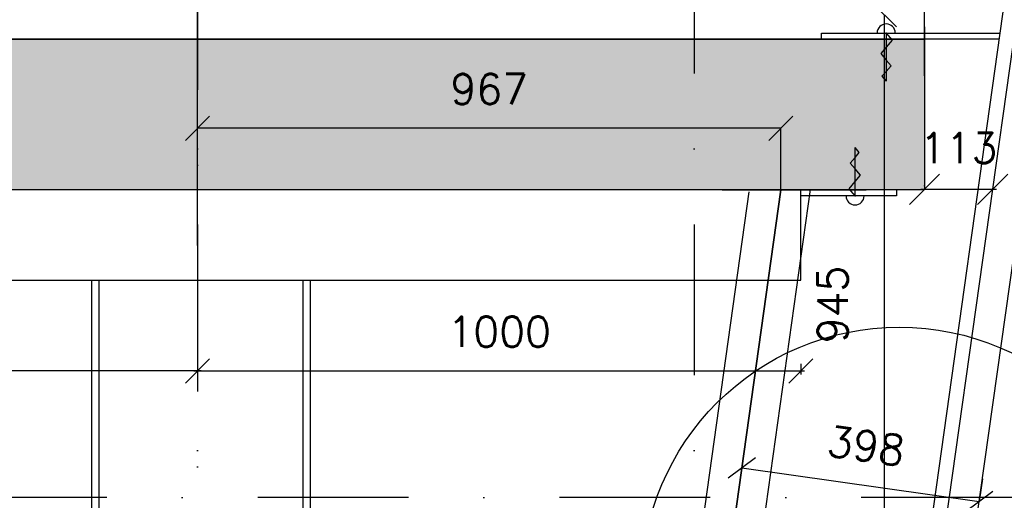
# Model space of a CAD drawing. Extents: x 151406 to 360561, y 44436 to 197234.
# Tile 33 of 57: x 166069 to 167702, y 98491 to 99288. Entities that reach past the tile are written whole.
import ezdxf

# ---------------------------------------------------------------- set-up
doc = ezdxf.new("R2010")
doc.units = 0
doc.header["$LTSCALE"] = 20
doc.header["$MEASUREMENT"] = 0
doc.header["$PDSIZE"] = -1
doc.linetypes.add('DASHDOT', pattern=[25, 12.5, -6.25, 0, -6.25])
doc.linetypes.add('DD1', pattern=[2.66667, 1.66667, -0.5, 0, -0.5])
doc.layers.get('0').update_dxf_attribs({"linetype": 'CONTINUOUS'})
doc.layers.get('DEFPOINTS').update_dxf_attribs({"linetype": 'CONTINUOUS'})
for name, color, linetype in [('_DETAILNUMMERS', 4, 'CONTINUOUS'), ('_DETAILNUMMERSTEKST', 4, 'CONTINUOUS'), ('A--01A1_ACEER', 1, 'CONTINUOUS'), ('A--A23--_F--3-', 9, 'CONTINUOUS'), ('A--L21--_F-23-', 4, 'CONTINUOUS'), ('A--L23--', 7, 'CONTINUOUS'), ('A--L23--_F--3-', 7, 'CONTINUOUS'), ('A--L28D1_KONSTRUKTIES', 1, 'CONTINUOUS'), ('A--L35--', 7, 'CONTINUOUS'), ('A--L35--_F-23-', 7, 'CONTINUOUS'), ('A--M$1A-_F123-', 1, 'CONTINUOUS'), ('A--M1$A-_F123-', 1, 'CONTINUOUS'), ('A--T$1A-_F123-_0_25MM', 2, 'CONTINUOUS'), ('STRAMIEN', 8, 'DD1'), ('X--LR---_CP', 7, 'CONTINUOUS')]:
    doc.layers.add(name, color=color, linetype=linetype)
doc.styles.add('ALFA-0_25', font='ROMANS')
doc.styles.add('HIEMSTRA', font='romans.shx')
doc.dimstyles.new('ALFA-0_25', dxfattribs={"dimscale": 40, "dimtxt": 2.5, "dimasz": 2.5, "dimexe": 0.3, "dimexo": 0.3, "dimgap": 1.25, "dimtad": 1, "dimdec": 0, "dimzin": 0, "dimdsep": 46, "dimtxsty": 'ALFA-0_25', "dimblk1": 'OBLIQUE', "dimblk2": 'OBLIQUE', "dimsah": 1, "dimcen": 0.09, "dimdle": 0.3, "dimclrd": 1, "dimclre": 1, "dimclrt": 2, "dimadec": 0, "dimazin": 0, "dimtfac": 1, "dimtdec": 0, "dimtofl": 0, "dimtmove": 2, "dimatfit": 3, "dimldrblk": 'OBLIQUE', "dimfxl": 0, "dimtvp": 625, "dimtolj": 1, "dimtzin": 0, "dimarcsym": 0})
doc.dimstyles.get("Standard").update_dxf_attribs({"dimscale": 40, "dimtxt": 2.5, "dimasz": 2, "dimexe": 0.3, "dimexo": 0.3, "dimgap": 2, "dimtad": 1, "dimdec": 0, "dimzin": 0, "dimdsep": 46, "dimtxsty": 'HIEMSTRA', "dimblk1": 'OBLIQUE', "dimblk2": 'OBLIQUE', "dimsah": 1, "dimcen": 0.09, "dimdle": 0.3, "dimclrd": 1, "dimclre": 1, "dimclrt": 3, "dimadec": 0, "dimazin": 0, "dimtfac": 1, "dimtdec": 4, "dimtix": 1, "dimtmove": 2, "dimatfit": 3, "dimldrblk": 'OBLIQUE', "dimfxl": 0, "dimtvp": 625, "dimtolj": 1, "dimtzin": 0, "dimarcsym": 0})
doc.dimstyles.new('STANDARD$0', dxfattribs={"dimscale": 50, "dimtxt": 2.5, "dimasz": 2, "dimexe": 2, "dimexo": 0, "dimgap": 2, "dimtad": 1, "dimdec": 0, "dimzin": 0, "dimdsep": 46, "dimtxsty": 'ALFA-0_25', "dimblk1": 'OBLIQUE', "dimblk2": 'OBLIQUE', "dimsah": 1, "dimcen": -3, "dimdle": 2, "dimclrd": 1, "dimclre": 1, "dimclrt": 2, "dimadec": 0, "dimazin": 0, "dimtfac": 0.666667, "dimtofl": 0, "dimtmove": 2, "dimatfit": 3, "dimldrblk": 'OBLIQUE', "dimfxl": 0, "dimtvp": 0.833333, "dimtolj": 1, "dimtzin": 0, "dimarcsym": 0})

# ---------------------------------------------------------------- blocks, each defined once
blk = doc.blocks.new('_OBLIQUE')
at = {"color": 0, "linetype": 'ByBlock'}
blk.add_line((-0.5, -0.5), (0.5, 0.5), dxfattribs=at)
blk = doc.blocks.new('*D85')
at = {"layer": 'A--M$1A-_F123-', "color": 1, "lineweight": -2}
for p, q in [((166370.3, 99472.9), (164723.3, 99472.9)), ((164729.3, 99273.5), (164729.3, 99478.9)), ((166364.3, 99196.2), (166364.3, 99478.9))]:
    blk.add_line(p, q, dxfattribs=at)
at = {"layer": 'DEFPOINTS', "color": 0}
for p in [(164729.3, 99472.9), (164729.3, 99267.5), (166364.3, 99190.2)]:
    blk.add_point(p, dxfattribs=at)
at = {"layer": 'A--M$1A-_F123-', "color": 1, "lineweight": -2, "xscale": 40, "yscale": 40, "zscale": 40, "rotation": 180}
blk.add_blockref('_OBLIQUE', (164729.3, 99472.9), dxfattribs=at)
at = {"layer": 'A--M$1A-_F123-', "color": 1, "lineweight": -2, "xscale": 40, "yscale": 40, "zscale": 40}
blk.add_blockref('_OBLIQUE', (166364.3, 99472.9), dxfattribs=at)
at = {"layer": 'A--M$1A-_F123-', "color": 2, "insert": (165546.8, 99537.9), "char_height": 50, "attachment_point": 5, "style": 'HIEMSTRA'}
blk.add_mtext('\\A1;1635', dxfattribs=at)
blk = doc.blocks.new('*D88')
at = {"layer": 'A--M$1A-_F123-', "color": 1, "lineweight": -2}
for p, q in [((167575.3, 99472.9), (166358.3, 99472.9)), ((166364.3, 98913.5), (166364.3, 99478.9)), ((167569.3, 99194.6), (167569.3, 99478.9))]:
    blk.add_line(p, q, dxfattribs=at)
at = {"layer": 'DEFPOINTS', "color": 0}
for p in [(166364.3, 99472.9), (167569.3, 99188.6), (166364.3, 98907.5)]:
    blk.add_point(p, dxfattribs=at)
at = {"layer": 'A--M$1A-_F123-', "color": 1, "lineweight": -2, "xscale": 40, "yscale": 40, "zscale": 40, "rotation": 180}
blk.add_blockref('_OBLIQUE', (166364.3, 99472.9), dxfattribs=at)
at = {"layer": 'A--M$1A-_F123-', "color": 1, "lineweight": -2, "xscale": 40, "yscale": 40, "zscale": 40}
blk.add_blockref('_OBLIQUE', (167569.3, 99472.9), dxfattribs=at)
at = {"layer": 'A--M$1A-_F123-', "color": 2, "insert": (166966.8, 99537.9), "char_height": 50, "attachment_point": 5, "style": 'HIEMSTRA'}
blk.add_mtext('\\A1;1205', dxfattribs=at)
blk = doc.blocks.new('Q031607-')
at = {"layer": 'A--L35--_F-23-', "color": 1, "linetype": 'Continuous'}
blk.add_lwpolyline([(0, -15), (0, 15, 1), (0, -15)], format="xyb", dxfattribs=at)
for points in [[(0, 0), (11.76, 10), (23.53, 0), (34.12, -9), (44.71, 0), (54.12, 8), (63.53, 0), (71.76, -7), (80, 0)], [(0, 0), (80, 0)]]:
    blk.add_lwpolyline(points, dxfattribs=at)
at = {"layer": 'X--LR---_CP'}
blk.add_point((0, 0), dxfattribs=at)
blk.add_point((0, 0), dxfattribs=at)
blk.add_point((0, 0), dxfattribs=at)
blk = doc.blocks.new('*U959')
at = {"layer": 'A--L23--_F--3-', "color": 2, "linetype": 'Continuous'}
blk.add_lwpolyline([(0, 0), (0, -20), (-2840, -20), (-2840, 0)], dxfattribs=at)
blk = doc.blocks.new('*D238')
at = {"layer": 'A--M$1A-_F123-', "color": 1, "lineweight": -2}
for p, q in [((165364.3, 98717.6), (165364.3, 98699.6)), ((166364.3, 98717.6), (166364.3, 98699.6)), ((166370.3, 98705.6), (165358.3, 98705.6))]:
    blk.add_line(p, q, dxfattribs=at)
at = {"layer": 'DEFPOINTS', "color": 0}
for p in [(165364.3, 98723.6), (166364.3, 98723.6), (165364.3, 98705.6)]:
    blk.add_point(p, dxfattribs=at)
at = {"layer": 'A--M$1A-_F123-', "color": 1, "lineweight": -2, "xscale": 40, "yscale": 40, "zscale": 40, "rotation": 180}
blk.add_blockref('_OBLIQUE', (165364.3, 98705.6), dxfattribs=at)
at = {"layer": 'A--M$1A-_F123-', "color": 1, "lineweight": -2, "xscale": 40, "yscale": 40, "zscale": 40}
blk.add_blockref('_OBLIQUE', (166364.3, 98705.6), dxfattribs=at)
at = {"layer": 'A--M$1A-_F123-', "color": 2, "insert": (165864.3, 98770.6), "char_height": 50, "attachment_point": 5, "style": 'HIEMSTRA'}
blk.add_mtext('\\A1;1000', dxfattribs=at)
blk = doc.blocks.new('*D240')
at = {"layer": 'A--M$1A-_F123-', "color": 1, "lineweight": -2}
for p, q in [((166364.3, 98717.6), (166364.3, 98699.6)), ((167364.3, 98717.6), (167364.3, 98699.6)), ((166358.3, 98705.6), (167370.3, 98705.6))]:
    blk.add_line(p, q, dxfattribs=at)
at = {"layer": 'DEFPOINTS', "color": 0}
for p in [(166364.3, 98723.6), (167364.3, 98723.6), (167364.3, 98705.6)]:
    blk.add_point(p, dxfattribs=at)
at = {"layer": 'A--M$1A-_F123-', "color": 1, "lineweight": -2, "xscale": 40, "yscale": 40, "zscale": 40, "rotation": 180}
blk.add_blockref('_OBLIQUE', (166364.3, 98705.6), dxfattribs=at)
at = {"layer": 'A--M$1A-_F123-', "color": 1, "lineweight": -2, "xscale": 40, "yscale": 40, "zscale": 40}
blk.add_blockref('_OBLIQUE', (167364.3, 98705.6), dxfattribs=at)
at = {"layer": 'A--M$1A-_F123-', "color": 2, "insert": (166864.3, 98770.6), "char_height": 50, "attachment_point": 5, "style": 'HIEMSTRA'}
blk.add_mtext('\\A1;1000', dxfattribs=at)
blk = doc.blocks.new('*D458')
at = {"layer": 'A--M$1A-_F123-', "color": 1, "lineweight": -2}
for p, q in [((167271.7, 98582), (167266.5, 98544.7)), ((167266.5, 98544.7), (167660.1, 98489.4)), ((167665.4, 98526.7), (167660.1, 98489.4))]:
    blk.add_line(p, q, dxfattribs=at)
at = {"layer": 'DEFPOINTS', "color": 0}
for p in [(167271.7, 98582), (167665.4, 98526.7), (167660.1, 98489.4)]:
    blk.add_point(p, dxfattribs=at)
at = {"layer": 'A--M$1A-_F123-', "color": 1, "lineweight": -2, "xscale": 40, "yscale": 40, "zscale": 40}
for p, rotation in [((167266.5, 98544.7), 171.9999999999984), ((167660.1, 98489.4), 351.9999999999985)]:
    blk.add_blockref('_OBLIQUE', p, dxfattribs=dict(at, rotation=rotation))
at = {"layer": 'A--M$1A-_F123-', "color": 2, "insert": (167472.4, 98581.4), "char_height": 50, "attachment_point": 5, "rotation": 352, "style": 'ALFA-0_25'}
blk.add_mtext('\\A1;398', dxfattribs=at)
blk = doc.blocks.new('*D461')
at = {"layer": 'A--M$1A-_F123-', "color": 1, "lineweight": -2}
blk.add_line((167502.8, 98350.9), (167502.8, 99295.9), dxfattribs=at)
at = {"layer": 'DEFPOINTS', "color": 0}
for p in [(167502.8, 99295.9), (167502.8, 99295.9), (167502.8, 98350.9)]:
    blk.add_point(p, dxfattribs=at)
at = {"layer": 'A--M$1A-_F123-', "color": 1, "lineweight": -2, "xscale": 40, "yscale": 40, "zscale": 40}
for p, rotation in [((167502.8, 99295.9), 90), ((167502.8, 98350.9), 270)]:
    blk.add_blockref('_OBLIQUE', p, dxfattribs=dict(at, rotation=rotation))
at = {"layer": 'A--M$1A-_F123-', "color": 2, "insert": (167417.1, 98815.7), "char_height": 50, "attachment_point": 5, "rotation": 90, "style": 'ALFA-0_25'}
blk.add_mtext('\\A1;945', dxfattribs=at)
blk = doc.blocks.new('*D467')
at = {"layer": 'A--M$1A-_F123-', "color": 1, "lineweight": -2}
for p, q in [((166364.3, 99005.9), (166364.3, 99107.9)), ((167331.3, 99107.9), (166364.3, 99107.9)), ((167331.3, 99005.9), (167331.3, 99107.9))]:
    blk.add_line(p, q, dxfattribs=at)
at = {"layer": 'DEFPOINTS', "color": 0}
for p in [(166364.3, 99107.9), (166364.3, 99005.9), (167331.3, 99005.9)]:
    blk.add_point(p, dxfattribs=at)
at = {"layer": 'A--M$1A-_F123-', "color": 1, "lineweight": -2, "xscale": 40, "yscale": 40, "zscale": 40, "rotation": 180}
blk.add_blockref('_OBLIQUE', (166364.3, 99107.9), dxfattribs=at)
at = {"layer": 'A--M$1A-_F123-', "color": 1, "lineweight": -2, "xscale": 40, "yscale": 40, "zscale": 40}
blk.add_blockref('_OBLIQUE', (167331.3, 99107.9), dxfattribs=at)
at = {"layer": 'A--M$1A-_F123-', "color": 2, "insert": (166847.8, 99172.9), "char_height": 50, "attachment_point": 5, "style": 'ALFA-0_25'}
blk.add_mtext('\\A1;967', dxfattribs=at)
blk = doc.blocks.new('*D473')
at = {"layer": 'A--M1$A-_F123-', "color": 1, "lineweight": -2}
for p, q in [((167569.2, 99011.9), (167569.2, 99012.8)), ((167563.2, 99006.8), (167688.4, 99006.8))]:
    blk.add_line(p, q, dxfattribs=at)
at = {"layer": 'DEFPOINTS', "color": 0}
for p in [(167569.2, 99005.9), (167682.4, 99006.8), (167682.4, 99006.8)]:
    blk.add_point(p, dxfattribs=at)
at = {"layer": 'A--M1$A-_F123-', "color": 1, "lineweight": -2, "xscale": 50, "yscale": 50, "zscale": 50, "rotation": 180}
blk.add_blockref('_OBLIQUE', (167569.2, 99006.8), dxfattribs=at)
at = {"layer": 'A--M1$A-_F123-', "color": 1, "lineweight": -2, "xscale": 50, "yscale": 50, "zscale": 50}
blk.add_blockref('_OBLIQUE', (167682.4, 99006.8), dxfattribs=at)
at = {"layer": 'A--M1$A-_F123-', "color": 2, "insert": (167625.8, 99075.3), "char_height": 50, "attachment_point": 5, "style": 'ALFA-0_25'}
blk.add_mtext('\\A1;113', dxfattribs=at)

msp = doc.modelspace()

# ---------------------------------------------------------------- hatches: boundary and pattern name
at = {"layer": 'A--A23--_F--3-'}
h = msp.add_hatch(dxfattribs=at)
h.set_pattern_fill('ALFABET', color=256, scale=20, angle=1, style=0, pattern_type=2)
h.set_pattern_definition([(134, (241576.95, 3500), (86.32078, 83.359), []), (129, (241576.95, 3500), (-143.64922, -10.04493), [15, -165]), (184, (241576.95, 3500), (30.37155, 149.9312), [12, -132]), (78.5486, (241564.97, 3499.16), (-113.27778, 139.88618), [12.74804, -140.22842]), (132.8158, (241577.64, 3540), (-213.99344, -29.37358), [22.5, -247.5]), (82.3644, (241559.81, 3537.55), (-183.50393, 198.05632), [19.12206, -210.3426]), (187.8158, (241577.64, 3540), (-183.50378, 198.05647), [18, -198]), (158, (241557.47, 3530.34), (-120.76856, -78.42802), [15, -165]), (213, (241557.47, 3530.34), (-46.12453, 145.8572), [12, -132]), (107.5486, (241547.41, 3523.81), (-166.89315, 67.42906), [12.74804, -140.22842]), (141.5, (241576.946, 3500), (-1.26964, 66.611074), [0, -130.4, 0, -134, 0, -132.5]), (171.5, (241576.946, 3500), (-51.229207, 79.788568), [0, -76.4, 0, -127.4, 0, -50.5]), (211.5, (241621.54, 3499.22), (-106.826954, -2.64699), [0, -50, 0, -156, 0, -207]), (221.5, (241641.54, 3498.87), (-116.270055, 22.05355), [0, -65, 0, -103.6, 0, -147]), (221.5, (241641.54, 3498.87), (-116.270055, 22.05355), [0, -65, 0, -103.6, 0, -147])])
h.paths.add_polyline_path([(167569.252, 99005.898), (159025.244, 99005.898), (159025.296, 99255.898), (167569.252, 99255.898)])

# ---------------------------------------------------------------- linework, layer by layer
at = {"color": 1}
msp.add_line((167591.106, 98357.385), (168174.087, 102505.484), dxfattribs=at)
at = {"color": 4}
for p, q in [((167632.945, 98295.91), (168223.222, 102495.898)), ((167693.385, 99255.809), (167356.377, 99255.809)), ((167233.92, 99005.898), (167472.372, 99005.898)), ((167522.64, 98995.898), (167363.568, 98995.898)), ((167522.64, 99005.898), (167522.64, 98995.898))]:
    msp.add_line(p, q, dxfattribs=at)
at = {"color": 3}
for p, q in [((167398.761, 99255.809), (167398.761, 99265.809)), ((167398.761, 99265.809), (167694.79, 99265.809))]:
    msp.add_line(p, q, dxfattribs=at)
at = {"layer": '_DETAILNUMMERS'}
msp.add_circle((167527.594, 98350.921), 427.262, dxfattribs=at)
at = {"layer": '_DETAILNUMMERSTEKST'}
msp.add_line((167331.284, 99005.897), (166778.314, 95071.31), dxfattribs=at)
at = {"layer": 'A--01A1_ACEER'}
msp.add_line((167530.894, 98099.625), (168149.407, 102500.576), dxfattribs=at)
at = {"layer": 'A--L21--_F-23-', "linetype": 'Continuous'}
msp.add_lwpolyline([(167569.252, 99005.898), (159025.244, 99005.898), (159025.296, 99255.898), (167569.252, 99255.898)], close=True, dxfattribs=at)
at = {"layer": 'A--L28D1_KONSTRUKTIES'}
for p, q in [((166189.265, 95795.898), (166189.265, 98855.898)), ((166201.265, 95795.898), (166201.265, 98855.898)), ((166539.265, 95795.898), (166539.265, 98855.898)), ((166551.265, 95795.898), (166551.265, 98855.898))]:
    msp.add_line(p, q, dxfattribs=at)
msp.add_lwpolyline([(165364.265, 99005.898), (165364.265, 98855.898), (167364.265, 98855.898), (167364.265, 99005.898)], dxfattribs=at)
at = {"layer": 'A--T$1A-_F123-_0_25MM', "color": 1}
for p, q in [((166911.194, 96016.961), (167331.279, 99005.898)), ((167111.592, 97812.211), (167278.934, 99002.675)), ((167216.268, 97838.486), (167380.443, 99006.421))]:
    msp.add_line(p, q, dxfattribs=at)
at = {"layer": 'STRAMIEN', "linetype": 'DASHDOT'}
for p, q in [((166364.265, 109950.716), (166364.265, 90604.885)), ((167187.533, 109950.716), (167187.533, 90540.002)), ((166364.265, 109923.943), (166364.265, 90533.497)), ((185717.798, 98495.898), (151764.265, 98495.898))]:
    msp.add_line(p, q, dxfattribs=at)

# ---------------------------------------------------------------- block references
at = {"layer": 'A--L23--'}
msp.add_blockref('*U959', (167569.252, 99275.898), dxfattribs=at)
at = {"layer": 'A--L35--'}
for p, rotation in [((167505.797, 99265.809), 270), ((167454.212, 98995.898), 90)]:
    msp.add_blockref('Q031607-', p, dxfattribs=dict(at, rotation=rotation))

# ---------------------------------------------------------------- dimensions: what is measured, and where the dimension line sits
at = {"layer": 'A--M$1A-_F123-'}
for base, p1, p2, dimstyle, override, picture, middle in [((164729.265, 99472.896), (166364.265, 99190.204), (164729.265, 99267.511), 'Standard', {"dimscale": 20, "dimclrt": 2}, '*D85', (165546.765, 99537.896)), ((166364.265, 99472.896), (167569.252, 99188.611), (166364.265, 98907.511), 'Standard', {"dimscale": 20, "dimclrt": 2}, '*D88', (166966.759, 99537.896)), ((166364.265, 99107.9), (167331.279, 99005.898), (166364.265, 99005.898), 'STANDARD$0', {"dimscale": 20, "dimexe": 0, "dimexo": 0, "dimcen": 0, "dimdle": 0, "dimclrt": 2, "dimtfac": 0.75, "dimtvp": 1.5}, '*D467', (166847.772, 99172.9)), ((165364.265, 98705.647), (166364.265, 98723.578), (165364.265, 98723.578), 'Standard', {"dimscale": 20, "dimclrt": 2}, '*D238', (165864.265, 98770.647)), ((167364.265, 98705.647), (166364.265, 98723.578), (167364.265, 98723.578), 'Standard', {"dimscale": 20, "dimclrt": 2}, '*D240', (166864.265, 98770.647))]:
    dim = msp.add_linear_dim(base=base, p1=p1, p2=p2, dimstyle=dimstyle, override=override, dxfattribs=at)
    dim.commit()
    dim.dimension.update_dxf_attribs({"geometry": picture, "text_midpoint": middle})
dim = msp.add_linear_dim(base=(167502.766, 99295.898), p1=(167502.766, 98350.921), p2=(167502.766, 99295.898), angle=90, dimstyle='STANDARD$0', override={"dimscale": 20, "dimexe": 0, "dimcen": 0, "dimdle": 0, "dimtfac": 0.75, "dimtvp": 1.5}, dxfattribs=at)
dim.commit()
dim.dimension.update_dxf_attribs({"geometry": '*D461', "text_midpoint": (167417.057, 98815.677), "dimtype": 160})
dim = msp.add_aligned_dim(p1=(167271.714, 98582.034), p2=(167665.381, 98526.707), distance=-37.673, dimstyle='STANDARD$0', override={"dimscale": 20, "dimexe": 0, "dimexo": 0, "dimcen": 0, "dimdle": 0, "dimclrt": 2, "dimtfac": 0.75, "dimtvp": 1.5}, dxfattribs=at)
dim.commit()
dim.dimension.update_dxf_attribs({"geometry": '*D458', "text_midpoint": (167472.351, 98581.432)})
at = {"layer": 'A--M1$A-_F123-'}
dim = msp.add_linear_dim(base=(167682.382, 99006.847), p1=(167569.154, 99005.898), p2=(167682.382, 99006.847), dimstyle='ALFA-0_25', override={"dimscale": 20}, dxfattribs=at)
dim.commit()
dim.dimension.update_dxf_attribs({"geometry": '*D473', "text_midpoint": (167625.768, 99075.347)})

doc.saveas('drawing.dxf')
